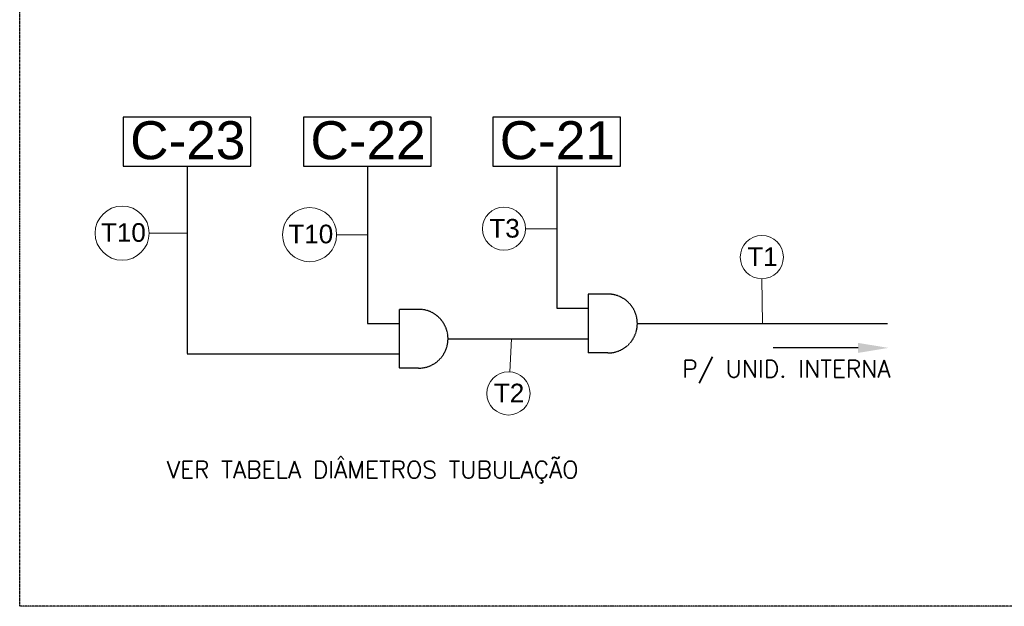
# Model space of a CAD drawing. Extents: x -90708 to 277869, y -117 to 207445.
# Tile 57 of 233: x -90490 to -87901, y 131148 to 132690. Entities that reach past the tile are written whole.
import ezdxf
from ezdxf import colors
from ezdxf.entities.mleader import LeaderData, LeaderLine
from ezdxf.math import Vec2, Vec3

# ---------------------------------------------------------------- set-up
doc = ezdxf.new("R2010")
doc.units = 0
doc.header["$MEASUREMENT"] = 0
doc.linetypes.add('DASHDOT', pattern=[1, 0.5, -0.25, 0, -0.25])
doc.linetypes.add('DASHED', pattern=[0.75, 0.5, -0.25])
for name, color, linetype in [('00-TEXTOS', 7, 'CONTINUOUS'), ('01-HLS2128_DESENHO COTADO', 7, 'CONTINUOUS'), ('01-HLS2129_DESENHO COTADO', 7, 'CONTINUOUS'), ('ARQ-GRELHAS', 30, 'CONTINUOUS'), ('ARQ-TEXTO4', 4, 'CONTINUOUS'), ('TEXTO - CAP BTU', 30, 'CONTINUOUS')]:
    doc.layers.add(name, color=color, linetype=linetype)
doc.styles.add('ARIAL', font='arial.ttf')
doc.styles.get("Standard").update_dxf_attribs({"font": 'ROMANS.shx'})

msp = doc.modelspace()

# ---------------------------------------------------------------- linework, layer by layer
at = {"layer": '01-HLS2129_DESENHO COTADO', "linetype": 'DASHED', "ltscale": 2}
for p, q in [((-90049.784, 132304.77), (-90049.784, 131810.959)), ((-89575.784, 132304.77), (-89575.784, 131890.959)), ((-89078.083, 132304.77), (-89078.083, 131930.959)), ((-88943.415, 131968.292), (-88994.96, 131968.292)), ((-88994.96, 131968.292), (-88994.96, 131813.626)), ((-89441.116, 131928.292), (-89492.661, 131928.292)), ((-89492.661, 131928.292), (-89492.661, 131773.626)), ((-89078.083, 131930.959), (-88994.96, 131930.959)), ((-89575.784, 131890.959), (-89492.661, 131890.959)), ((-88866.082, 131890.959), (-88208.7, 131890.959)), ((-89363.783, 131850.959), (-88994.96, 131850.959)), ((-90049.784, 131810.959), (-89492.661, 131810.959)), ((-88943.415, 131813.626), (-88994.96, 131813.626)), ((-89441.116, 131773.626), (-89492.661, 131773.626))]:
    msp.add_line(p, q, dxfattribs=at)
for centre in [(-88943.415, 131890.959), (-89441.116, 131850.959)]:
    msp.add_arc(centre, 77.333, 270, 90, dxfattribs=at)
at = {"layer": 'ARQ-GRELHAS', "linetype": 'DASHDOT', "ltscale": 0.05}
msp.add_lwpolyline([(-82856.871, 131147.665), (-90489.871, 131147.665), (-90489.871, 135148.665), (-82856.871, 135148.665)], close=True, dxfattribs=at)
at = {"layer": 'ARQ-TEXTO4', "lineweight": 13}
for p, q in [((-90149.362, 132128.501), (-90049.784, 132128.501)), ((-89656.666, 132124.563), (-89575.784, 132124.563)), ((-89160.029, 132140.312), (-89078.083, 132140.312)), ((-88538.811, 132008.778), (-88537.391, 131890.959)), ((-89201.69, 131763.877), (-89196.7, 131850.959))]:
    msp.add_line(p, q, dxfattribs=at)
for centre, radius in [((-90220.477, 132128.501), 71.115), ((-89727.781, 132124.563), 71.115), ((-89216.76, 132140.312), 56.731), ((-88538.811, 132065.509), 56.731), ((-89204.936, 131707.239), 56.731)]:
    msp.add_circle(centre, radius, dxfattribs=at)
at = {"layer": 'TEXTO - CAP BTU'}
for points in [[(-90217.487, 132304.77), (-89882.082, 132304.77), (-89882.082, 132433.623), (-90217.487, 132433.623)], [(-89743.487, 132304.77), (-89408.082, 132304.77), (-89408.082, 132433.623), (-89743.487, 132433.623)], [(-89245.785, 132304.77), (-88910.381, 132304.77), (-88910.381, 132433.623), (-89245.785, 132433.623)]]:
    msp.add_lwpolyline(points, close=True, dxfattribs=at)

# ---------------------------------------------------------------- texts
at = {"layer": '00-TEXTOS', "color": 7, "char_height": 45}
for s, insert, attachment_point in [('P/ UNID. INTERNA', (-88747.669, 131734.465), 7), ('VER TABELA DIÂMETROS TUBULAÇÃO', (-89020.868, 131471.473), 9)]:
    msp.add_mtext(s, dxfattribs=dict(at, insert=insert, attachment_point=attachment_point))
at = {"layer": 'TEXTO - CAP BTU', "style": 'ARIAL'}
for s, height, p in [('C-23', 100, (-90199.487, 132322.75)), ('C-22', 100, (-89725.487, 132322.75)), ('C-21', 100, (-89227.786, 132322.75)), ('T10', 49, (-90276.21, 132105.796)), ('T10', 49, (-89783.514, 132101.858)), ('T3', 49, (-89255.1, 132116.851)), ('T1', 49, (-88577.151, 132042.048)), ('T2', 49, (-89243.276, 131683.778))]:
    msp.add_text(s, height=height, dxfattribs=at).set_placement(p)

# ---------------------------------------------------------------- leaders
at = {"layer": '01-HLS2128_DESENHO COTADO'}
ml = msp.add_multileader_mtext('Standard', dxfattribs=at)
ml.set_content('', color=256)
ml.set_leader_properties()
ml.build(insert=Vec2(0, 0))
ml.multileader.update_dxf_attribs({"text_right_attachment_type": 6, "dogleg_length": 0.36, "arrow_head_size": 80})
ctx = ml.context
ctx.base_point, ctx.char_height, ctx.arrow_head_size, ctx.landing_gap_size, ctx.plane_origin = Vec3(-88548.61, 131866.921), 80, 80, 40, Vec3(-88205.911, 131826.921)
ctx.right_attachment, ctx.text_align_type = 6, 2
notes = []
notes.append((ctx, [(0, (1, 1, 0), (-88461.41, 131826.921), (-1, 0), 7.2, [(0, [(-88205.911, 131826.921)], 0, [])])]))
ctx.mtext.insert, ctx.mtext.alignment, ctx.mtext.flow_direction = Vec3(-88508.61, 131906.921), 3, 5
for ctx, leaders in notes:
    for number, flags, end, landing, length, lines in leaders:
        leader = LeaderData()
        leader.index, (leader.has_last_leader_line, leader.has_dogleg_vector, leader.attachment_direction) = number, flags
        leader.last_leader_point, leader.dogleg_vector, leader.dogleg_length = Vec3(end), Vec3(landing), length
        for number, points, colour, breaks in lines:
            line = LeaderLine()
            line.index, line.vertices, line.color, line.breaks = number, Vec3.list(points), colors.encode_raw_color(colour), breaks
            leader.lines.append(line)
        ctx.leaders.append(leader)

doc.saveas('drawing.dxf')
